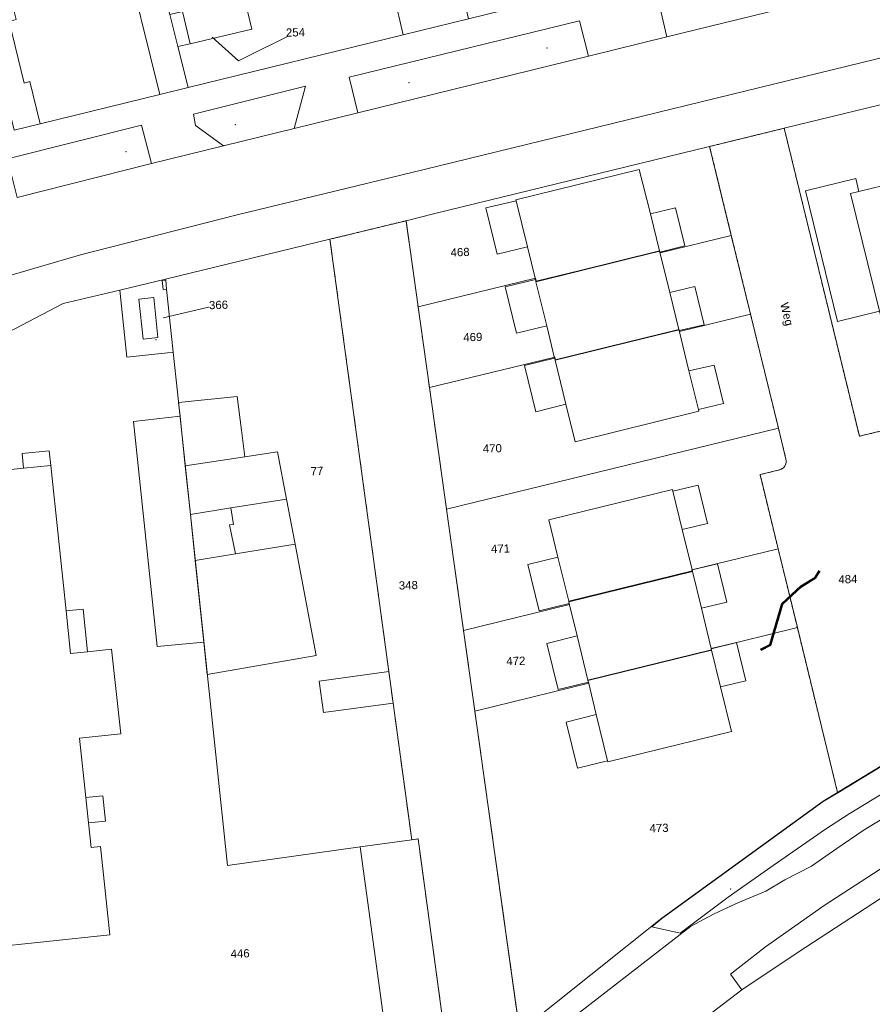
# Model space of a CAD drawing. Header units: millimetres. Extents: x -191 to 81095, y -508122 to 28741.
# Tile 181 of 251: x 4950 to 5023, y 10314 to 10398. Entities that reach past the tile are written whole.
import ezdxf

# ---------------------------------------------------------------- set-up
doc = ezdxf.new("R2010")
doc.units = ezdxf.units.MM
for name, pattern in [('DASHED', [19.05, 12.7, -6.35]), ('VE22-087 DB - VST Hervest-Dorsten ALK VA2736$0$1', [0]), ('VE22-087 DB - VST Hervest-Dorsten ALK VA2736$0$2', [0.16, 0.06, -0.1])]:
    doc.linetypes.add(name, pattern=pattern)
doc.layers.get('0').update_dxf_attribs({"color": 251})
doc.layers.add('B.E.P. KTB', color=1, linetype='DASHED', true_color=0xff0000)
for name, color, linetype, lineweight in [('VE22-087 DB - VST Hervest-Dorsten ALK VA2736$0$AX_Bauteil', 7, 'VE22-087 DB - VST Hervest-Dorsten ALK VA2736$0$1', 18), ('VE22-087 DB - VST Hervest-Dorsten ALK VA2736$0$AX_Flurstueck', 9, 'VE22-087 DB - VST Hervest-Dorsten ALK VA2736$0$1', 18), ('VE22-087 DB - VST Hervest-Dorsten ALK VA2736$0$AX_Gebaeude', 7, 'VE22-087 DB - VST Hervest-Dorsten ALK VA2736$0$1', 18), ('VE22-087 DB - VST Hervest-Dorsten ALK VA2736$0$AX_Gelaendekante', 7, 'VE22-087 DB - VST Hervest-Dorsten ALK VA2736$0$1', 18), ('VE22-087 DB - VST Hervest-Dorsten ALK VA2736$0$AX_IndustrieUndGewerbeflaeche', 7, 'VE22-087 DB - VST Hervest-Dorsten ALK VA2736$0$1', 18), ('VE22-087 DB - VST Hervest-Dorsten ALK VA2736$0$AX_Platz', 7, 'VE22-087 DB - VST Hervest-Dorsten ALK VA2736$0$1', 18), ('VE22-087 DB - VST Hervest-Dorsten ALK VA2736$0$AX_Strassenverkehr', 7, 'VE22-087 DB - VST Hervest-Dorsten ALK VA2736$0$1', 18), ('VE22-087 DB - VST Hervest-Dorsten ALK VA2736$0$AX_Strassenverkehrsanlage', 7, 'VE22-087 DB - VST Hervest-Dorsten ALK VA2736$0$1', 18), ('VE22-087 DB - VST Hervest-Dorsten ALK VA2736$0$AX_Vegetationsmerkmal', 7, 'VE22-087 DB - VST Hervest-Dorsten ALK VA2736$0$1', 18), ('VE22-087 DB - VST Hervest-Dorsten ALK VA2736$0$AX_Weg', 7, 'VE22-087 DB - VST Hervest-Dorsten ALK VA2736$0$1', 18), ('VE22-087 DB - VST Hervest-Dorsten ALK VA2736$0$AX_Wohnbauflaeche', 7, 'VE22-087 DB - VST Hervest-Dorsten ALK VA2736$0$1', 18)]:
    doc.layers.add(name, color=color, linetype=linetype, lineweight=lineweight)
doc.layers.add('XREF ALK Kataster', color=251, linetype='Continuous')
doc.styles.add('VE22-087 DB - VST Hervest-Dorsten ALK VA2736$0$0', font='arial.ttf')

# ---------------------------------------------------------------- blocks, each defined once
blk = doc.blocks.new('VE22-087 DB - VST Hervest-Dorsten ALK VA2736$0$99')
at = {"color": 0}
blk.add_point((0, 0), dxfattribs=at)
blk = doc.blocks.new('VE22-087 DB - VST Hervest-Dorsten ALK VA2736')
at = {"layer": 'VE22-087 DB - VST Hervest-Dorsten ALK VA2736$0$AX_Bauteil', "color": 7, "linetype": 'VE22-087 DB - VST Hervest-Dorsten ALK VA2736$0$1', "lineweight": 13, "ltscale": 0.5}
for points in [[(5022.04, 10384.781, 0), (5017.724, 10383.724, 0), (5020.46, 10372.527, 0), (5024.073, 10373.405, 0), (5021.598, 10383.484, 0), (5022.311, 10383.662, 0)], [(4992.969, 10382.857, 0), (4990.381, 10382.245, 0), (4991.35, 10378.294, 0), (4993.93, 10378.91, 0)], [(5006.606, 10382.262, 0), (5004.458, 10381.742, 0), (5005.229, 10378.588, 0), (5005.236, 10378.547, 0), (5005.265, 10378.453, 0), (5007.417, 10378.993, 0)], [(4994.621, 10376.111, 0), (4992.037, 10375.493, 0), (4992.997, 10371.533, 0), (4995.582, 10372.167, 0), (4994.661, 10375.92, 0), (4994.653, 10375.956, 0)], [(5008.264, 10375.521, 0), (5006.112, 10375.003, 0), (5006.886, 10371.845, 0), (5006.892, 10371.806, 0), (5006.912, 10371.74, 0), (5009.057, 10372.243, 0)], [(4996.265, 10369.394, 0), (4993.698, 10368.759, 0), (4994.658, 10364.801, 0), (4997.229, 10365.44, 0), (4996.308, 10369.212, 0), (4996.299, 10369.251, 0)], [(5009.908, 10368.791, 0), (5007.761, 10368.289, 0), (5008.563, 10364.996, 0), (5010.709, 10365.513, 0)], [(4953.011, 10361.459, 0), (4950.686, 10361.221, 0), (4950.819, 10359.969, 0), (4953.145, 10360.207, 0)], [(4972.549, 10361.368, 0), (4969.75, 10360.943, 0), (4964.655, 10360.181, 0), (4965.09, 10356.013, 0), (4968.549, 10356.559, 0), (4973.325, 10357.316, 0)], [(5008.548, 10358.523, 0), (5006.391, 10357.996, 0), (5007.189, 10354.725, 0), (5009.35, 10355.233, 0)], [(4973.325, 10357.316, 0), (4968.549, 10356.559, 0), (4968.77, 10355.155, 0), (4968.439, 10355.11, 0), (4968.937, 10352.622, 0), (4974.053, 10353.466, 0)], [(4968.549, 10356.559, 0), (4965.09, 10356.013, 0), (4965.505, 10352.057, 0), (4968.937, 10352.622, 0), (4968.439, 10355.11, 0), (4968.77, 10355.155, 0)], [(4996.548, 10352.356, 0), (4993.969, 10351.713, 0), (4994.931, 10347.754, 0), (4997.512, 10348.39, 0), (4997.481, 10348.535, 0), (4997.468, 10348.573, 0)], [(5010.205, 10351.783, 0), (5008.029, 10351.261, 0), (5008.05, 10351.17, 0), (5008.062, 10351.133, 0), (5008.831, 10347.974, 0), (5011.002, 10348.499, 0)], [(4955.901, 10347.907, 0), (4954.458, 10347.757, 0), (4954.839, 10344.091, 0), (4956.292, 10344.242, 0)], [(4998.194, 10345.601, 0), (4995.608, 10344.965, 0), (4996.567, 10341.015, 0), (4999.151, 10341.657, 0), (4999.118, 10341.782, 0), (4999.109, 10341.822, 0)], [(5011.84, 10345.054, 0), (5009.671, 10344.521, 0), (5009.692, 10344.428, 0), (5009.702, 10344.389, 0), (5010.468, 10341.241, 0), (5012.641, 10341.755, 0)], [(4999.827, 10338.869, 0), (4997.249, 10338.231, 0), (4998.222, 10334.276, 0), (5000.789, 10334.903, 0)], [(4957.589, 10331.914, 0), (4956.136, 10331.765, 0), (4956.368, 10329.612, 0), (4957.811, 10329.761, 0)]]:
    blk.add_polyline3d(points, close=True, dxfattribs=at)
at = {"layer": 'VE22-087 DB - VST Hervest-Dorsten ALK VA2736$0$AX_Flurstueck', "linetype": 'VE22-087 DB - VST Hervest-Dorsten ALK VA2736$0$1', "lineweight": 13, "ltscale": 0.5}
for points in [[(5101.316, 10425.836, 0), (5062.599, 10416.436, 0), (5033.678, 10409.406, 0), (5012.268, 10404.179, 0), (5003.935, 10402.133, 0), (4991.795, 10399.159, 0), (4988.893, 10398.448, 0), (4983.3, 10397.074, 0), (4964.887, 10392.565, 0), (4962.464, 10391.97, 0), (4952.225, 10389.459, 0), (4950.019, 10388.918, 0)], [(4942.892, 10368.148, 0), (4954.191, 10374.055, 0), (4959.042, 10375.209, 0), (4962.969, 10376.146, 0), (4977.034, 10379.563, 0), (4983.547, 10381.153, 0), (4985.891, 10381.742, 0), (5009.53, 10387.509, 0), (5015.913, 10389.066, 0), (5027.188, 10391.816, 0), (5037.728, 10394.388, 0), (5049.003, 10397.138, 0), (5055.375, 10398.693, 0), (5082.102, 10405.212, 0), (5083.623, 10405.583, 0), (5099.653, 10409.477, 0)], [(4966.963, 10396.875, 0), (4969.217, 10394.845, 0), (4974.082, 10397.278, 0)], [(4949.184, 10312.503, 0), (4954.112, 10309.035, 0), (4965.5, 10309.992, 0), (4968.971, 10310.284, 0), (4981.847, 10311.367, 0), (4981.572, 10313.36, 0), (4979.61, 10327.537, 0), (4968.255, 10325.956, 0), (4965.09, 10356.013, 0), (4963.989, 10366.48, 0), (4963.625, 10369.906, 0), (4963.134, 10369.853, 0), (4959.655, 10369.459, 0), (4959.042, 10375.209, 0), (4954.191, 10374.055, 0), (4942.892, 10368.148, 0)], [(4962.754, 10372.848, 0), (4967.495, 10373.946, 0)], [(5030.43, 10338.25, 0), (5020.477, 10332.211, 0), (5019.238, 10331.459, 0), (5005.43, 10321.433, 0), (4993.279, 10311.749, 0), (4994.036, 10308.21, 0), (4995.054, 10303.603, 0), (4995.501, 10301.587, 0), (4998.605, 10287.55, 0), (4998.917, 10286.137, 0), (5011.185, 10295.237, 0), (5015.752, 10298.625, 0), (5020.253, 10301.966, 0), (5020.88, 10302.431, 0), (5036.879, 10311.81, 0)]]:
    blk.add_polyline3d(points, dxfattribs=at)
for points in [[(4956.58, 10425.846, 0), (4954.805, 10432.961, 0), (4954.568, 10433.933, 0), (4945.954, 10432.108, 0), (4940.097, 10430.807, 0), (4943.243, 10416.257, 0), (4950.019, 10388.918, 0), (4952.225, 10389.459, 0), (4962.464, 10391.97, 0), (4964.887, 10392.565, 0), (4964.01, 10396.055, 0), (4963.326, 10398.813, 0), (4960.794, 10408.98, 0), (4958.978, 10416.25, 0), (4957.983, 10420.23, 0), (4957.161, 10423.517, 0)], [(4972.658, 10403.944, 0), (4975.87, 10404.701, 0), (4981.221, 10405.958, 0), (4981.866, 10403.19, 0), (4982.521, 10400.393, 0), (4983.3, 10397.074, 0), (4988.893, 10398.448, 0), (4985.084, 10414.681, 0), (4981.48, 10413.836, 0), (4970.921, 10411.357, 0), (4960.794, 10408.98, 0), (4963.326, 10398.813, 0), (4964.419, 10399.071, 0), (4969.689, 10400.316, 0), (4969.035, 10403.094, 0)], [(4975.87, 10404.701, 0), (4972.658, 10403.944, 0), (4969.035, 10403.094, 0), (4969.689, 10400.316, 0), (4970.335, 10397.54, 0), (4965.064, 10396.303, 0), (4964.01, 10396.055, 0), (4964.887, 10392.565, 0), (4983.3, 10397.074, 0), (4982.521, 10400.393, 0), (4977.151, 10399.136, 0), (4976.505, 10401.924, 0)], [(4970.335, 10397.54, 0), (4969.689, 10400.316, 0), (4964.419, 10399.071, 0), (4963.326, 10398.813, 0), (4964.01, 10396.055, 0), (4965.064, 10396.303, 0)], [(5033.619, 10365.449, 0), (5027.188, 10391.816, 0), (5015.913, 10389.066, 0), (5022.345, 10362.699, 0), (5024.346, 10363.188, 0)], [(5016.063, 10360.73, 0), (5016.082, 10360.6, 0), (5016.079, 10360.47, 0), (5016.054, 10360.342, 0), (5016.007, 10360.22, 0), (5015.939, 10360.108, 0), (5015.853, 10360.01, 0), (5015.751, 10359.928, 0), (5015.636, 10359.865, 0), (5015.512, 10359.823, 0), (5013.841, 10359.415, 0), (5015.393, 10353.052, 0), (5017.037, 10346.315, 0), (5020.477, 10332.211, 0), (5030.43, 10338.25, 0), (5024.346, 10363.188, 0), (5022.345, 10362.699, 0), (5015.913, 10389.066, 0), (5009.53, 10387.509, 0), (5011.386, 10379.901, 0), (5013.029, 10373.164, 0), (5015.411, 10363.401, 0)], [(5005.266, 10378.553, 0), (5005.299, 10378.417, 0), (5011.386, 10379.901, 0), (5009.53, 10387.509, 0), (4985.891, 10381.742, 0), (4983.547, 10381.153, 0), (4984.583, 10373.77, 0), (4994.626, 10376.221, 0), (4994.686, 10375.972, 0)], [(4987.008, 10356.472, 0), (4985.551, 10366.868, 0), (4984.583, 10373.77, 0), (4983.547, 10381.153, 0), (4977.034, 10379.563, 0), (4982.072, 10342.556, 0), (4982.439, 10339.858, 0), (4984.033, 10328.153, 0), (4979.61, 10327.537, 0), (4981.572, 10313.36, 0), (4981.847, 10311.367, 0), (4986.785, 10312.008, 0), (4989.404, 10312.348, 0), (4993.126, 10312.831, 0), (4989.433, 10339.174, 0), (4988.465, 10346.076, 0)], [(5011.386, 10379.901, 0), (5005.299, 10378.417, 0), (5005.266, 10378.553, 0), (4994.686, 10375.972, 0), (4994.626, 10376.221, 0), (4984.583, 10373.77, 0), (4985.551, 10366.868, 0), (4996.27, 10369.482, 0), (4996.33, 10369.235, 0), (5006.91, 10371.816, 0), (5006.943, 10371.68, 0), (5013.029, 10373.164, 0)], [(4982.439, 10339.858, 0), (4982.072, 10342.556, 0), (4977.034, 10379.563, 0), (4962.969, 10376.146, 0), (4962.977, 10376.057, 0), (4963.057, 10375.304, 0), (4963.625, 10369.906, 0), (4963.989, 10366.48, 0), (4965.09, 10356.013, 0), (4968.255, 10325.956, 0), (4979.61, 10327.537, 0), (4984.033, 10328.153, 0)], [(4963.625, 10369.906, 0), (4963.057, 10375.304, 0), (4962.977, 10376.057, 0), (4962.969, 10376.146, 0), (4959.042, 10375.209, 0), (4959.655, 10369.459, 0), (4963.134, 10369.853, 0)], [(4996.33, 10369.235, 0), (4996.27, 10369.482, 0), (4985.551, 10366.868, 0), (4987.008, 10356.472, 0), (5015.411, 10363.401, 0), (5013.029, 10373.164, 0), (5006.943, 10371.68, 0), (5006.91, 10371.816, 0)], [(5015.393, 10353.052, 0), (5013.841, 10359.415, 0), (5015.512, 10359.823, 0), (5015.636, 10359.865, 0), (5015.751, 10359.928, 0), (5015.853, 10360.01, 0), (5015.939, 10360.108, 0), (5016.007, 10360.22, 0), (5016.054, 10360.342, 0), (5016.079, 10360.47, 0), (5016.082, 10360.6, 0), (5016.063, 10360.73, 0), (5015.411, 10363.401, 0), (4987.008, 10356.472, 0), (4988.465, 10346.076, 0), (4997.534, 10348.289, 0), (4997.473, 10348.536, 0), (5008.053, 10351.117, 0), (5008.019, 10351.253, 0)], [(5015.393, 10353.052, 0), (5008.019, 10351.253, 0), (5008.053, 10351.117, 0), (4997.473, 10348.536, 0), (4997.534, 10348.289, 0), (4988.465, 10346.076, 0), (4989.433, 10339.174, 0), (4999.177, 10341.551, 0), (4999.116, 10341.799, 0), (5009.697, 10344.38, 0), (5009.663, 10344.515, 0), (5017.037, 10346.315, 0)], [(4999.177, 10341.551, 0), (4989.433, 10339.174, 0), (4993.126, 10312.831, 0), (4993.279, 10311.749, 0), (5005.43, 10321.433, 0), (5019.238, 10331.459, 0), (5020.477, 10332.211, 0), (5017.037, 10346.315, 0), (5009.663, 10344.515, 0), (5009.697, 10344.38, 0), (4999.116, 10341.799, 0)]]:
    blk.add_polyline3d(points, close=True, dxfattribs=at)
at = {"layer": 'VE22-087 DB - VST Hervest-Dorsten ALK VA2736$0$AX_Gebaeude', "color": 7, "linetype": 'VE22-087 DB - VST Hervest-Dorsten ALK VA2736$0$1', "lineweight": 13, "ltscale": 0.5}
for points in [[(4950.181, 10398.37, 0), (4949.568, 10398.218, 0), (4950.871, 10392.934, 0), (4951.343, 10393.057, 0), (4952.225, 10389.459, 0), (4962.464, 10391.97, 0), (4959.252, 10404.993, 0), (4958.79, 10404.88, 0), (4956.823, 10412.88, 0), (4952.437, 10411.799, 0), (4954.414, 10403.809, 0), (4949.154, 10402.51, 0)], [(4970.335, 10397.54, 0), (4969.689, 10400.316, 0), (4964.419, 10399.071, 0), (4965.064, 10396.303, 0)], [(5006.606, 10382.262, 0), (5004.458, 10381.742, 0), (5003.512, 10385.529, 0), (4992.95, 10382.947, 0), (4992.969, 10382.857, 0), (4990.381, 10382.245, 0), (4991.35, 10378.294, 0), (4993.93, 10378.91, 0), (4994.621, 10376.111, 0), (4994.653, 10375.956, 0), (5005.229, 10378.588, 0), (5005.236, 10378.547, 0), (5005.265, 10378.453, 0), (5007.417, 10378.993, 0)], [(5025.344, 10384.405, 0), (5022.311, 10383.662, 0), (5022.04, 10384.781, 0), (5017.724, 10383.724, 0), (5020.46, 10372.527, 0), (5024.073, 10373.405, 0), (5024.349, 10372.266, 0), (5024.454, 10372.293, 0), (5025.072, 10369.771, 0), (5028.998, 10370.732, 0), (5028.372, 10373.244, 0), (5031.511, 10374.011, 0), (5028.758, 10385.244, 0)], [(5005.236, 10378.547, 0), (4994.661, 10375.92, 0), (4994.653, 10375.956, 0), (4994.621, 10376.111, 0), (4992.037, 10375.493, 0), (4992.997, 10371.533, 0), (4995.582, 10372.167, 0), (4996.265, 10369.394, 0), (4996.299, 10369.251, 0), (5006.886, 10371.845, 0), (5006.892, 10371.806, 0), (5006.912, 10371.74, 0), (5009.057, 10372.243, 0), (5008.264, 10375.521, 0), (5006.112, 10375.003, 0), (5005.265, 10378.453, 0)], [(4962.977, 10376.057, 0), (4962.687, 10376.031, 0), (4962.766, 10375.268, 0), (4963.057, 10375.304, 0)], [(4962.311, 10371.154, 0), (4961.957, 10374.58, 0), (4960.683, 10374.437, 0), (4961.038, 10371.021, 0)], [(5006.892, 10371.806, 0), (4996.308, 10369.212, 0), (4996.299, 10369.251, 0), (4996.265, 10369.394, 0), (4993.698, 10368.759, 0), (4994.658, 10364.801, 0), (4997.229, 10365.44, 0), (4998.017, 10362.235, 0), (5008.604, 10364.847, 0), (5008.563, 10364.996, 0), (5010.709, 10365.513, 0), (5009.908, 10368.791, 0), (5007.761, 10368.289, 0), (5006.912, 10371.74, 0)], [(4969.461, 10363.217, 0), (4969.101, 10366.112, 0), (4964.078, 10365.579, 0), (4964.203, 10364.426, 0), (4964.415, 10362.414, 0), (4964.655, 10360.181, 0), (4969.75, 10360.943, 0)], [(4965.505, 10352.057, 0), (4965.09, 10356.013, 0), (4964.655, 10360.181, 0), (4964.415, 10362.414, 0), (4964.203, 10364.426, 0), (4960.211, 10363.961, 0), (4962.252, 10344.69, 0), (4966.24, 10345.075, 0)], [(4958.326, 10344.463, 0), (4956.292, 10344.242, 0), (4955.901, 10347.907, 0), (4954.458, 10347.757, 0), (4953.145, 10360.207, 0), (4953.011, 10361.459, 0), (4950.686, 10361.221, 0), (4950.819, 10359.969, 0), (4943.292, 10359.181, 0), (4944.668, 10343.033, 0), (4942.875, 10342.847, 0), (4943.64, 10335.587, 0), (4945.604, 10335.79, 0), (4947.395, 10318.887, 0), (4958.204, 10320.017, 0), (4957.402, 10327.567, 0), (4956.591, 10327.489, 0), (4956.368, 10329.612, 0), (4957.811, 10329.761, 0), (4957.589, 10331.914, 0), (4956.136, 10331.765, 0), (4955.603, 10336.842, 0), (4959.129, 10337.213, 0)], [(5009.35, 10355.233, 0), (5008.548, 10358.523, 0), (5006.391, 10357.996, 0), (5006.359, 10358.137, 0), (4995.77, 10355.547, 0), (4996.548, 10352.356, 0), (4993.969, 10351.713, 0), (4994.931, 10347.754, 0), (4997.512, 10348.39, 0), (4997.481, 10348.535, 0), (4997.468, 10348.573, 0), (5008.05, 10351.17, 0), (5008.029, 10351.261, 0), (5007.189, 10354.725, 0)], [(5011.002, 10348.499, 0), (5010.205, 10351.783, 0), (5008.029, 10351.261, 0), (5008.05, 10351.17, 0), (5008.062, 10351.133, 0), (4997.481, 10348.535, 0), (4997.512, 10348.39, 0), (4998.194, 10345.601, 0), (4995.608, 10344.965, 0), (4996.567, 10341.015, 0), (4999.151, 10341.657, 0), (4999.118, 10341.782, 0), (4999.109, 10341.822, 0), (5009.692, 10344.428, 0), (5009.671, 10344.521, 0), (5008.831, 10347.974, 0)], [(5011.84, 10345.054, 0), (5009.671, 10344.521, 0), (5009.692, 10344.428, 0), (5009.702, 10344.389, 0), (4999.118, 10341.782, 0), (4999.151, 10341.657, 0), (4999.827, 10338.869, 0), (4997.249, 10338.231, 0), (4998.222, 10334.276, 0), (5000.789, 10334.903, 0), (5000.808, 10334.82, 0), (5011.394, 10337.423, 0), (5010.468, 10341.241, 0), (5012.641, 10341.755, 0)], [(4982.072, 10342.556, 0), (4976.113, 10341.743, 0), (4976.476, 10339.047, 0), (4982.439, 10339.858, 0)]]:
    blk.add_polyline3d(points, close=True, dxfattribs=at)
at = {"layer": 'VE22-087 DB - VST Hervest-Dorsten ALK VA2736$0$AX_Gelaendekante', "color": 18, "linetype": 'VE22-087 DB - VST Hervest-Dorsten ALK VA2736$0$1', "lineweight": 13, "ltscale": 0.5, "true_color": 0x520000}
blk.add_polyline3d([(5007, 10320.173, 0), (5004.57, 10320.693, 0)], dxfattribs=at)
at = {"layer": 'VE22-087 DB - VST Hervest-Dorsten ALK VA2736$0$AX_IndustrieUndGewerbeflaeche', "color": 253, "linetype": 'VE22-087 DB - VST Hervest-Dorsten ALK VA2736$0$1', "lineweight": 13, "ltscale": 0.5, "true_color": 0x999999}
blk.add_polyline3d([(4963.625, 10369.906, 0), (4963.057, 10375.304, 0), (4962.977, 10376.057, 0), (4962.969, 10376.146, 0), (4959.042, 10375.209, 0), (4959.655, 10369.459, 0), (4963.134, 10369.853, 0)], close=True, dxfattribs=at)
at = {"layer": 'VE22-087 DB - VST Hervest-Dorsten ALK VA2736$0$AX_Platz', "color": 254, "linetype": 'VE22-087 DB - VST Hervest-Dorsten ALK VA2736$0$1', "lineweight": 13, "ltscale": 0.5, "true_color": 0xd9ffd9}
blk.add_polyline3d([(4986.785, 10312.008, 0), (4984.577, 10328.23, 0), (4984.033, 10328.153, 0), (4979.61, 10327.537, 0), (4981.572, 10313.36, 0), (4981.847, 10311.367, 0)], close=True, dxfattribs=at)
at = {"layer": 'VE22-087 DB - VST Hervest-Dorsten ALK VA2736$0$AX_Strassenverkehr', "color": 253, "linetype": 'VE22-087 DB - VST Hervest-Dorsten ALK VA2736$0$1', "lineweight": 13, "ltscale": 0.5, "true_color": 0x999999}
for points in [[(5020.828, 10403.692, 0), (5005.16, 10399.936, 0), (5005.857, 10396.902, 0), (5018.141, 10399.904, 0), (5018.6, 10400.057, 0), (5018.983, 10400.29, 0), (5019.438, 10400.601, 0), (5019.759, 10400.941, 0), (5020.126, 10401.423, 0), (5020.465, 10402.052, 0), (5020.742, 10402.78, 0), (5020.837, 10403.531, 0)], [(5020.828, 10403.692, 0), (5020.837, 10403.531, 0), (5020.742, 10402.78, 0), (5020.465, 10402.052, 0), (5020.126, 10401.423, 0), (5019.759, 10400.941, 0), (5019.438, 10400.601, 0), (5018.983, 10400.29, 0), (5018.6, 10400.057, 0), (5018.141, 10399.904, 0), (5005.857, 10396.902, 0), (5005.16, 10399.936, 0)], [(4998.395, 10398.277, 0), (4978.688, 10393.428, 0), (4979.421, 10390.38, 0), (4999.157, 10395.237, 0)], [(4998.395, 10398.277, 0), (4999.157, 10395.237, 0), (4979.421, 10390.38, 0), (4978.688, 10393.428, 0)], [(4973.979, 10389.048, 0), (4974.953, 10392.674, 0), (4965.341, 10390.274, 0), (4965.524, 10389.308, 0), (4967.934, 10387.577, 0)], [(4974.953, 10392.674, 0), (4973.979, 10389.048, 0), (4967.934, 10387.577, 0), (4965.524, 10389.308, 0), (4965.341, 10390.274, 0)], [(4961.749, 10386.054, 0), (4960.914, 10389.325, 0), (4949.443, 10386.463, 0), (4950.271, 10383.149, 0)], [(4960.914, 10389.325, 0), (4961.749, 10386.054, 0), (4950.271, 10383.149, 0), (4949.443, 10386.463, 0)]]:
    blk.add_polyline3d(points, close=True, dxfattribs=at)
at = {"layer": 'VE22-087 DB - VST Hervest-Dorsten ALK VA2736$0$AX_Vegetationsmerkmal', "color": 7, "linetype": 'VE22-087 DB - VST Hervest-Dorsten ALK VA2736$0$1', "lineweight": 13, "ltscale": 0.5}
for points in [[(5020.828, 10403.692, 0), (5005.16, 10399.936, 0), (5005.857, 10396.902, 0), (5018.141, 10399.904, 0), (5018.6, 10400.057, 0), (5018.983, 10400.29, 0), (5019.438, 10400.601, 0), (5019.759, 10400.941, 0), (5020.126, 10401.423, 0), (5020.465, 10402.052, 0), (5020.742, 10402.78, 0), (5020.837, 10403.531, 0)], [(4998.395, 10398.277, 0), (4978.688, 10393.428, 0), (4979.421, 10390.38, 0), (4999.157, 10395.237, 0)], [(4974.953, 10392.674, 0), (4965.341, 10390.274, 0), (4965.524, 10389.308, 0), (4967.934, 10387.577, 0), (4973.979, 10389.048, 0)], [(4960.914, 10389.325, 0), (4949.443, 10386.463, 0), (4950.271, 10383.149, 0), (4961.749, 10386.054, 0)]]:
    blk.add_polyline3d(points, close=True, dxfattribs=at)
at = {"layer": 'VE22-087 DB - VST Hervest-Dorsten ALK VA2736$0$AX_Wohnbauflaeche', "color": 253, "linetype": 'VE22-087 DB - VST Hervest-Dorsten ALK VA2736$0$1', "lineweight": 13, "ltscale": 0.5, "true_color": 0x999999}
blk.add_polyline3d([(5044.16, 10368.021, 0), (5050.781, 10369.635, 0), (5055.435, 10370.771, 0), (5049.003, 10397.138, 0), (5037.728, 10394.388, 0), (5027.188, 10391.816, 0), (5015.913, 10389.066, 0), (5022.345, 10362.699, 0), (5024.346, 10363.188, 0), (5033.619, 10365.449, 0), (5037.564, 10366.412, 0)], close=True, dxfattribs=at)
at = {"layer": 'VE22-087 DB - VST Hervest-Dorsten ALK VA2736$0$AX_Gebaeude', "color": 7, "xscale": 0.5, "yscale": 0.5, "zscale": 0.5, "rotation": 1.589541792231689}
blk.add_blockref('VE22-087 DB - VST Hervest-Dorsten ALK VA2736$0$99', (4962.139, 10370.976), dxfattribs=at)
at = {"layer": 'VE22-087 DB - VST Hervest-Dorsten ALK VA2736$0$AX_Vegetationsmerkmal', "color": 7, "xscale": 0.5, "yscale": 0.5, "zscale": 0.5}
for p, rotation in [((4995.601, 10395.944), 1.589546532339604), ((4983.804, 10392.97), 1.589546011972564), ((4968.926, 10389.385), 1.589545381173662), ((4959.591, 10387.06), 1.589544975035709), ((5011.342, 10323.936), 1.589532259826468)]:
    blk.add_blockref('VE22-087 DB - VST Hervest-Dorsten ALK VA2736$0$99', p, dxfattribs=dict(at, rotation=rotation))
at = {"layer": 'VE22-087 DB - VST Hervest-Dorsten ALK VA2736$0$AX_Flurstueck', "char_height": 0.7, "attachment_point": 2, "style": 'VE22-087 DB - VST Hervest-Dorsten ALK VA2736$0$0', "bg_fill": 3, "box_fill_scale": 1, "bg_fill_color": 256, "bg_fill_transparency": 0}
for s, insert, rotation in [('254', (4974.072, 10397.628), 1.58955), ('468', (4988.161, 10378.814), 1.58954), ('366', (4967.486, 10374.296), 1.58954), ('469', (4989.251, 10371.543), 1.58954), ('470', (4990.921, 10362.015), 1.58954), ('77', (4975.911, 10360.075), 1.58954), ('471', (4991.619, 10353.43), 1.58954), ('348', (4983.733, 10350.298), 1.58954), ('484', (5021.354, 10350.819), 1.58954), ('472', (4992.933, 10343.818), 1.58954), ('473', (5005.189, 10329.515), 1.58953), ('446', (4969.338, 10318.771), 1.58953)]:
    blk.add_mtext(s, dxfattribs=dict(at, insert=insert, rotation=rotation))
at = {"layer": 'VE22-087 DB - VST Hervest-Dorsten ALK VA2736$0$AX_Gebaeude', "color": 7, "linetype": 'VE22-087 DB - VST Hervest-Dorsten ALK VA2736$0$1', "lineweight": 13, "ltscale": 0.5}
blk.add_polyline3d([(4973.325, 10357.316, 0), (4972.549, 10361.368, 0), (4969.75, 10360.943, 0), (4964.655, 10360.181, 0), (4965.09, 10356.013, 0), (4965.505, 10352.057, 0), (4966.24, 10345.075, 0), (4966.533, 10342.301, 0), (4975.863, 10343.918, 0), (4974.053, 10353.466, 0)], close=True, dxfattribs=at)
at = {"layer": 'VE22-087 DB - VST Hervest-Dorsten ALK VA2736$0$AX_Gelaendekante', "color": 18, "linetype": 'VE22-087 DB - VST Hervest-Dorsten ALK VA2736$0$1', "lineweight": 13, "ltscale": 0.5, "true_color": 0x520000}
blk.add_polyline3d([(5146.358, 10371.063, 0), (5122.184, 10366.316, 0), (5099.656, 10361.714, 0), (5094.433, 10360.498, 0), (5079.058, 10356.327, 0), (5067.583, 10352.427, 0), (5063.897, 10351.161, 0), (5056.394, 10348.278, 0), (5049.316, 10345.197, 0), (5043.577, 10342.434, 0), (5034.626, 10338.114, 0), (5031.371, 10336.408, 0), (5021.466, 10330.388, 0), (5019.456, 10329.064, 0), (5014.96, 10325.962, 0), (5011.127, 10323.251, 0), (5007, 10320.173, 0)], dxfattribs=at)
at = {"layer": 'VE22-087 DB - VST Hervest-Dorsten ALK VA2736$0$AX_Strassenverkehr', "color": 253, "linetype": 'VE22-087 DB - VST Hervest-Dorsten ALK VA2736$0$1', "lineweight": 13, "ltscale": 0.5, "true_color": 0x999999}
for points in [[(5101.316, 10425.836, 0), (5062.599, 10416.436, 0), (5033.678, 10409.406, 0), (5012.268, 10404.179, 0), (5003.935, 10402.133, 0), (4991.795, 10399.159, 0), (4988.893, 10398.448, 0), (4983.3, 10397.074, 0), (4964.887, 10392.565, 0), (4962.464, 10391.97, 0), (4952.225, 10389.459, 0), (4950.019, 10388.918, 0)], [(4942.892, 10368.148, 0), (4954.191, 10374.055, 0), (4959.042, 10375.209, 0), (4962.969, 10376.146, 0), (4977.034, 10379.563, 0), (4983.547, 10381.153, 0), (4985.891, 10381.742, 0), (5009.53, 10387.509, 0), (5015.913, 10389.066, 0), (5027.188, 10391.816, 0), (5037.728, 10394.388, 0), (5049.003, 10397.138, 0), (5055.375, 10398.693, 0), (5082.102, 10405.212, 0), (5083.623, 10405.583, 0), (5099.653, 10409.477, 0)], [(5024.876, 10330.301, 0), (5022.679, 10328.958, 0), (5020.406, 10327.406, 0), (5018.256, 10325.898, 0), (5015.972, 10324.718, 0), (5014.345, 10323.763, 0), (5011.932, 10322.744, 0), (5009.85, 10321.777, 0), (5007.894, 10320.73, 0), (4996.109, 10311.613, 0)], [(5107.682, 10355.796, 0), (5089.185, 10350.826, 0), (5074.768, 10346.403, 0), (5059.287, 10340.834, 0), (5045.408, 10334.937, 0), (5033.866, 10329.002, 0), (5026.703, 10324.791, 0), (5017.115, 10318.538, 0), (5012.282, 10315.308, 0), (5011.321, 10316.659, 0), (5014.31, 10318.997, 0), (5019.342, 10322.529, 0), (5025.193, 10326.331, 0), (5032.315, 10330.5, 0), (5040.021, 10334.54, 0), (5046.183, 10337.565, 0), (5053.497, 10340.829, 0), (5060.493, 10343.608, 0), (5070.157, 10347.102, 0), (5080.242, 10350.361, 0), (5091.938, 10353.725, 0), (5104.503, 10357.052, 0)], [(5104.503, 10357.052, 0), (5091.938, 10353.725, 0), (5080.242, 10350.361, 0), (5070.157, 10347.102, 0), (5060.493, 10343.608, 0), (5053.497, 10340.829, 0), (5046.183, 10337.565, 0), (5040.021, 10334.54, 0), (5032.315, 10330.5, 0), (5025.193, 10326.331, 0), (5019.342, 10322.529, 0), (5014.31, 10318.997, 0), (5011.321, 10316.659, 0), (5012.282, 10315.308, 0), (5017.115, 10318.538, 0), (5026.703, 10324.791, 0), (5033.866, 10329.002, 0), (5045.408, 10334.937, 0), (5059.287, 10340.834, 0), (5074.768, 10346.403, 0), (5089.185, 10350.826, 0), (5107.682, 10355.796, 0)], [(5030.43, 10338.25, 0), (5020.477, 10332.211, 0), (5019.238, 10331.459, 0), (5005.43, 10321.433, 0), (4993.279, 10311.749, 0), (4994.036, 10308.21, 0), (4995.088, 10309.641, 0), (4995.639, 10310.649, 0), (4996.109, 10311.613, 0), (5007.894, 10320.73, 0), (5009.85, 10321.777, 0), (5011.932, 10322.744, 0), (5014.345, 10323.763, 0), (5015.972, 10324.718, 0), (5018.256, 10325.898, 0), (5020.406, 10327.406, 0), (5022.679, 10328.958, 0), (5024.876, 10330.301, 0)]]:
    blk.add_polyline3d(points, dxfattribs=at)
at = {"layer": 'VE22-087 DB - VST Hervest-Dorsten ALK VA2736$0$AX_Strassenverkehrsanlage', "color": 7, "linetype": 'VE22-087 DB - VST Hervest-Dorsten ALK VA2736$0$1', "lineweight": 13, "ltscale": 0.5, "true_color": 0xf7f7f0}
for points in [[(4950.271, 10383.149, 0), (4961.749, 10386.054, 0), (4967.934, 10387.577, 0), (4973.979, 10389.048, 0), (4979.421, 10390.38, 0), (4999.157, 10395.237, 0), (5005.857, 10396.902, 0), (5018.141, 10399.904, 0), (5018.6, 10400.057, 0), (5018.983, 10400.29, 0), (5019.438, 10400.601, 0), (5019.759, 10400.941, 0), (5020.126, 10401.423, 0), (5020.465, 10402.052, 0), (5020.742, 10402.78, 0), (5020.837, 10403.531, 0), (5020.828, 10403.692, 0), (5020.79, 10404.325, 0), (5020.488, 10406.186, 0)], [(5141.733, 10363.433, 0), (5132.713, 10361.537, 0), (5121.08, 10358.887, 0), (5107.682, 10355.796, 0), (5089.185, 10350.826, 0), (5074.768, 10346.403, 0), (5059.287, 10340.834, 0), (5045.408, 10334.937, 0), (5033.866, 10329.002, 0), (5026.703, 10324.791, 0), (5017.115, 10318.538, 0), (5012.282, 10315.308, 0), (5008.662, 10312.542, 0), (5000.51, 10305.788, 0), (4995.501, 10301.587, 0)]]:
    blk.add_polyline3d(points, dxfattribs=at)
at = {"layer": 'VE22-087 DB - VST Hervest-Dorsten ALK VA2736$0$AX_Vegetationsmerkmal', "color": 7, "linetype": 'VE22-087 DB - VST Hervest-Dorsten ALK VA2736$0$1', "lineweight": 13, "ltscale": 0.5}
blk.add_polyline3d([(5104.503, 10357.052, 0), (5091.938, 10353.725, 0), (5080.242, 10350.361, 0), (5070.157, 10347.102, 0), (5060.493, 10343.608, 0), (5053.497, 10340.829, 0), (5046.183, 10337.565, 0), (5040.021, 10334.54, 0), (5032.315, 10330.5, 0), (5025.193, 10326.331, 0), (5019.342, 10322.529, 0), (5014.31, 10318.997, 0), (5011.321, 10316.659, 0), (5012.282, 10315.308, 0), (5017.115, 10318.538, 0), (5026.703, 10324.791, 0), (5033.866, 10329.002, 0), (5045.408, 10334.937, 0), (5059.287, 10340.834, 0), (5074.768, 10346.403, 0), (5089.185, 10350.826, 0), (5107.682, 10355.796, 0)], dxfattribs=at)
at = {"layer": 'VE22-087 DB - VST Hervest-Dorsten ALK VA2736$0$AX_Weg', "color": 7, "linetype": 'VE22-087 DB - VST Hervest-Dorsten ALK VA2736$0$2', "lineweight": 13, "ltscale": 0.5}
for points in [[(5016.063, 10360.73, 0), (5016.082, 10360.6, 0), (5016.079, 10360.47, 0), (5016.054, 10360.342, 0), (5016.007, 10360.22, 0), (5015.939, 10360.108, 0), (5015.853, 10360.01, 0), (5015.751, 10359.928, 0), (5015.636, 10359.865, 0), (5015.512, 10359.823, 0), (5013.841, 10359.415, 0), (5015.393, 10353.052, 0), (5017.037, 10346.315, 0), (5020.477, 10332.211, 0), (5030.43, 10338.25, 0), (5024.346, 10363.188, 0), (5022.345, 10362.699, 0), (5015.913, 10389.066, 0), (5009.53, 10387.509, 0), (5011.386, 10379.901, 0), (5013.029, 10373.164, 0), (5015.411, 10363.401, 0)], [(4977.034, 10379.563, 0), (4982.072, 10342.556, 0), (4982.439, 10339.858, 0), (4984.033, 10328.153, 0), (4984.577, 10328.23, 0), (4986.785, 10312.008, 0), (4989.404, 10312.348, 0), (4993.126, 10312.831, 0), (4989.433, 10339.174, 0), (4988.465, 10346.076, 0), (4987.008, 10356.472, 0), (4985.551, 10366.868, 0), (4984.583, 10373.77, 0), (4983.547, 10381.153, 0)]]:
    blk.add_polyline3d(points, close=True, dxfattribs=at)
at = {"layer": 'VE22-087 DB - VST Hervest-Dorsten ALK VA2736$0$AX_Wohnbauflaeche', "color": 253, "linetype": 'VE22-087 DB - VST Hervest-Dorsten ALK VA2736$0$1', "lineweight": 13, "ltscale": 0.5, "true_color": 0x999999}
for points in [[(4950.019, 10388.918, 0), (4952.225, 10389.459, 0), (4962.464, 10391.97, 0), (4964.887, 10392.565, 0), (4964.01, 10396.055, 0), (4963.326, 10398.813, 0), (4960.794, 10408.98, 0), (4958.978, 10416.25, 0), (4957.983, 10420.23, 0), (4957.161, 10423.517, 0), (4956.58, 10425.846, 0), (4954.805, 10432.961, 0), (4954.568, 10433.933, 0), (4960.053, 10435.1, 0), (4980.209, 10439.83, 0), (4981.517, 10473.873, 0), (4961.773, 10474.462, 0), (4961.709, 10473.046, 0), (4957.664, 10473.193, 0), (4947.864, 10473.546, 0)], [(4982.521, 10400.393, 0), (4983.3, 10397.074, 0), (4988.893, 10398.448, 0)], [(4993.279, 10311.749, 0), (5005.43, 10321.433, 0), (5019.238, 10331.459, 0), (5020.477, 10332.211, 0), (5017.037, 10346.315, 0), (5015.393, 10353.052, 0), (5013.841, 10359.415, 0), (5015.512, 10359.823, 0), (5015.636, 10359.865, 0), (5015.751, 10359.928, 0), (5015.853, 10360.01, 0), (5015.939, 10360.108, 0), (5016.007, 10360.22, 0), (5016.054, 10360.342, 0), (5016.079, 10360.47, 0), (5016.082, 10360.6, 0), (5016.063, 10360.73, 0), (5015.411, 10363.401, 0), (5013.029, 10373.164, 0), (5011.386, 10379.901, 0), (5009.53, 10387.509, 0), (4985.891, 10381.742, 0), (4983.547, 10381.153, 0), (4984.583, 10373.77, 0), (4985.551, 10366.868, 0), (4987.008, 10356.472, 0), (4988.465, 10346.076, 0), (4989.433, 10339.174, 0), (4993.126, 10312.831, 0)]]:
    blk.add_polyline3d(points, dxfattribs=at)
blk.add_polyline3d([(4984.033, 10328.153, 0), (4982.439, 10339.858, 0), (4982.072, 10342.556, 0), (4977.034, 10379.563, 0), (4962.969, 10376.146, 0), (4962.977, 10376.057, 0), (4963.057, 10375.304, 0), (4963.625, 10369.906, 0), (4963.989, 10366.48, 0), (4965.09, 10356.013, 0), (4968.255, 10325.956, 0), (4979.61, 10327.537, 0)], close=True, dxfattribs=at)
at = {"layer": 'VE22-087 DB - VST Hervest-Dorsten ALK VA2736$0$AX_Weg', "color": 7, "insert": (5016.482, 10373.24), "char_height": 0.7, "attachment_point": 2, "rotation": 283.71254, "style": 'VE22-087 DB - VST Hervest-Dorsten ALK VA2736$0$0', "bg_fill": 3, "box_fill_scale": 1, "bg_fill_color": 256, "bg_fill_transparency": 0}
blk.add_mtext('Weg', dxfattribs=at)
at = {"layer": 'VE22-087 DB - VST Hervest-Dorsten ALK VA2736$0$AX_Gelaendekante', "color": 18, "linetype": 'VE22-087 DB - VST Hervest-Dorsten ALK VA2736$0$1', "lineweight": 13, "ltscale": 0.5, "true_color": 0x520000}
blk.add_polyline3d([(5004.57, 10320.693, 0), (5005.446, 10321.417, 0), (5019.254, 10331.434, 0), (5020.493, 10332.186, 0), (5030.453, 10338.213, 0), (5033.616, 10340.145, 0), (5042.799, 10344.968, 0), (5048.201, 10347.802, 0), (5055.405, 10350.703, 0), (5062.976, 10353.743, 0), (5066.099, 10354.762, 0), (5078.321, 10358.75, 0), (5094.16, 10362.083, 0), (5098.778, 10362.949, 0), (5104.607, 10364.146, 0), (5109.191, 10364.936, 0), (5116.545, 10366.443, 0), (5125.24, 10368.266, 0), (5135.414, 10370.467, 0), (5139.045, 10371.172, 0), (5147.476, 10372.802, 0)], dxfattribs=at)
at = {"layer": 'VE22-087 DB - VST Hervest-Dorsten ALK VA2736$0$AX_Strassenverkehrsanlage', "color": 7, "linetype": 'VE22-087 DB - VST Hervest-Dorsten ALK VA2736$0$1', "lineweight": 13, "ltscale": 0.5, "true_color": 0xf7f7f0}
blk.add_polyline3d([(4948.645, 10376.184, 0), (4955.685, 10378.236, 0), (4968.98, 10381.624, 0), (4985.107, 10385.531, 0), (5028.774, 10396.212, 0), (5115.162, 10417.382, 0), (5116.72, 10417.766, 0), (5119.053, 10418.429, 0), (5121.135, 10419.229, 0), (5123.151, 10420.172, 0), (5124.822, 10420.92, 0), (5126.591, 10421.836, 0), (5128.295, 10422.914, 0), (5130.683, 10424.549, 0), (5132.117, 10425.692, 0), (5133.926, 10427.392, 0), (5138.189, 10432.111, 0), (5141.342, 10435.953, 0), (5170.518, 10471.483, 0), (5213.464, 10523.694, 0), (5217.639, 10528.662, 0)], dxfattribs=at)
at = {"layer": 'VE22-087 DB - VST Hervest-Dorsten ALK VA2736$0$AX_Vegetationsmerkmal', "color": 7, "linetype": 'VE22-087 DB - VST Hervest-Dorsten ALK VA2736$0$1', "lineweight": 13, "ltscale": 0.5}
blk.add_polyline3d([(5030.43, 10338.25, 0), (5020.477, 10332.211, 0), (5019.238, 10331.459, 0), (5005.43, 10321.433, 0), (4993.279, 10311.749, 0), (4994.036, 10308.21, 0), (4995.088, 10309.641, 0), (4995.639, 10310.649, 0), (4996.109, 10311.613, 0), (5007.894, 10320.73, 0), (5009.85, 10321.777, 0), (5011.624, 10322.601, 0), (5011.932, 10322.744, 0), (5014.345, 10323.763, 0), (5015.972, 10324.718, 0), (5018.256, 10325.898, 0), (5020.406, 10327.406, 0), (5022.679, 10328.958, 0), (5024.876, 10330.301, 0)], dxfattribs=at)

msp = doc.modelspace()

# ---------------------------------------------------------------- block references
at = {"layer": 'XREF ALK Kataster', "color": 251}
msp.add_blockref('VE22-087 DB - VST Hervest-Dorsten ALK VA2736', (0, 0), dxfattribs=at)

# ---------------------------------------------------------------- next in the draw order: linework, layer by layer
at = {"layer": 'B.E.P. KTB', "color": 4, "ltscale": 0.3}
for p, q in [((5018.556, 10350.648), (5018.917, 10351.194)), ((5017.325, 10349.89), (5018.556, 10350.648)), ((5017.386, 10349.81), (5018.627, 10350.574)), ((5018.627, 10350.574), (5019.001, 10351.139)), ((5015.7, 10348.388), (5017.325, 10349.89)), ((5015.788, 10348.333), (5017.386, 10349.81)), ((5014.671, 10344.871), (5015.7, 10348.388)), ((5014.755, 10344.802), (5015.788, 10348.333)), ((5013.886, 10344.471), (5014.671, 10344.871)), ((5013.932, 10344.382), (5014.755, 10344.802))]:
    msp.add_line(p, q, dxfattribs=at)

doc.saveas('drawing.dxf')
